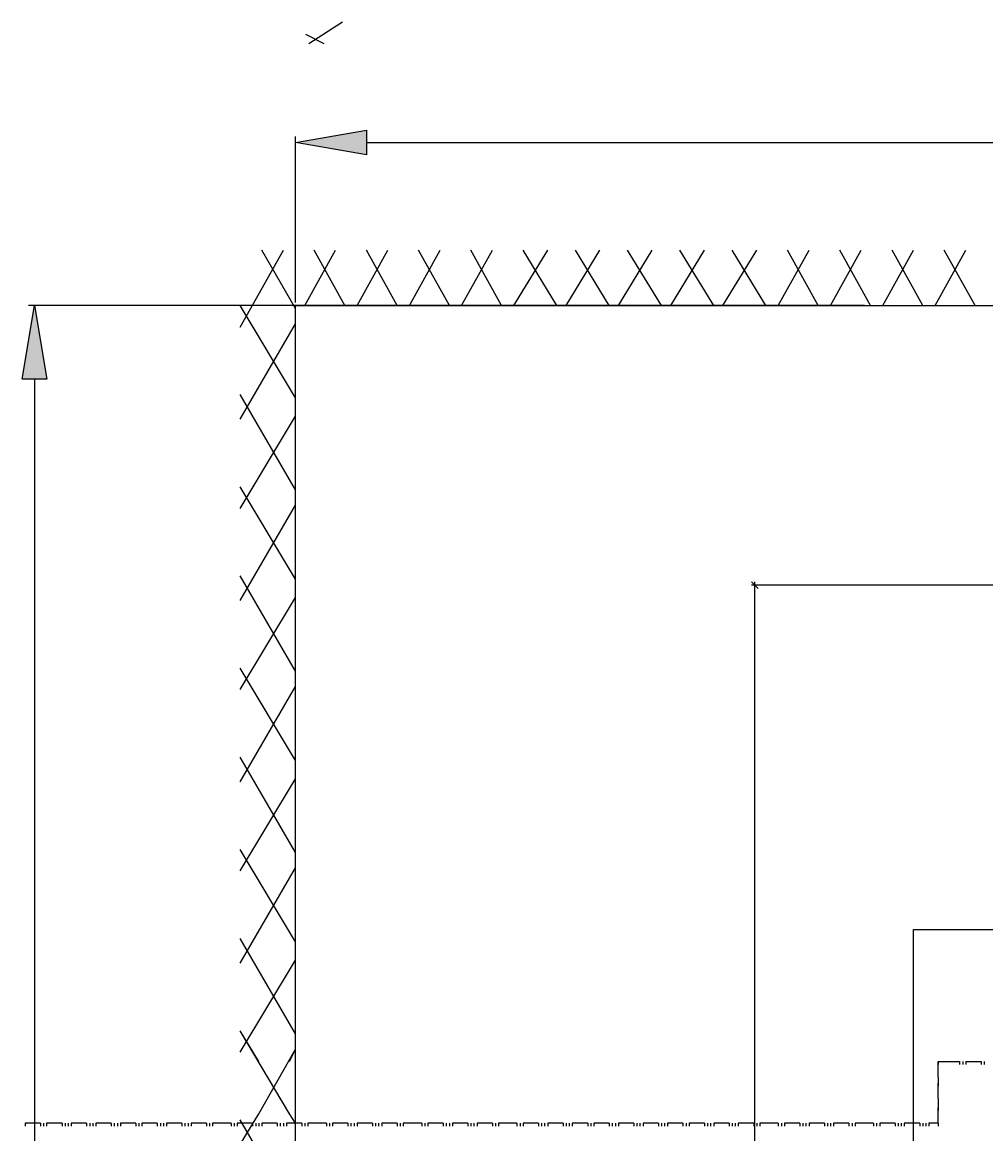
# Model space of a CAD drawing. Header units: centimetres. Extents: x 843425950 to 843478602, y 588811213 to 588851397.
# Tile 84 of 89: x 843465426 to 843466753, y 588821056 to 588822587. Entities that reach past the tile are written whole.
import ezdxf

# ---------------------------------------------------------------- set-up
doc = ezdxf.new("R2010")
doc.units = ezdxf.units.CM
doc.header["$MEASUREMENT"] = 0
doc.layers.get('0').update_dxf_attribs({"lineweight": 5})
doc.layers.add('DIM', color=7, linetype='Continuous')
doc.styles.add('IS_SIMPLEX', font='simplex.shx', dxfattribs={"width": 0.7})
doc.dimstyles.new('IS_wymiar_9_Simplex', dxfattribs={"dimtxt": 9, "dimasz": 9, "dimexe": 4.5, "dimexo": 4.5, "dimgap": 1.5, "dimtad": 1, "dimdec": 1, "dimzin": 1, "dimtxsty": 'IS_SIMPLEX', "dimblk": 'OBLIQUE', "dimcen": 9, "dimdle": 4.5, "dimadec": 1, "dimazin": 0, "dimtfac": 1, "dimtdec": 1, "dimtmove": 1, "dimatfit": 3, "dimldrblk": 'OBLIQUE', "dimfxl": 1, "dimarcsym": 0})

# ---------------------------------------------------------------- blocks, each defined once
blk = doc.blocks.new('_Oblique')
at = {"color": 0, "linetype": 'ByBlock', "lineweight": -2}
blk.add_line((-0.5, -0.5), (0.5, 0.5), dxfattribs=at)
blk = doc.blocks.new('*D1829')
at = {"layer": 'Defpoints', "color": 0, "transparency": 33554687}
for p in [(843466434.6, 588821811.6), (843467461.8, 588821811.6), (843467461.8, 588817416.6)]:
    blk.add_point(p, dxfattribs=at)
at = {"layer": 'DIM', "color": 0, "lineweight": -2, "transparency": 33554687}
for p, q in [((843467457.3, 588821811.6), (843466430.1, 588821811.6)), ((843466434.6, 588817412.1), (843466434.6, 588821816.1)), ((843467457.3, 588817416.6), (843466430.1, 588817416.6))]:
    blk.add_line(p, q, dxfattribs=at)
at = {"layer": 'DIM', "color": 0, "linetype": 'ByBlock', "lineweight": -2, "transparency": 33554687, "xscale": 9, "yscale": 9, "zscale": 9}
for p, rotation in [((843466434.6, 588821811.6), 90), ((843466434.6, 588817416.6), 270)]:
    blk.add_blockref('_Oblique', p, dxfattribs=dict(at, rotation=rotation))
at = {"layer": 'DIM', "color": 0, "transparency": 33554687, "insert": (843466427.8, 588819614.1), "char_height": 9, "attachment_point": 5, "rotation": 90, "style": 'IS_SIMPLEX'}
blk.add_mtext('4395,0', dxfattribs=at)

msp = doc.modelspace()

# ---------------------------------------------------------------- hatches: boundary and pattern name
at = {"lineweight": 25}
h = msp.add_hatch(color=0, dxfattribs=at)
h.dxf.hatch_style = 2
h.paths.add_polyline_path([(843465899.67249, 588822438.09681), (843465899.67249, 588822404.23011), (843465802.30584, 588822421.16346)])
h = msp.add_hatch(color=0, dxfattribs=at)
h.dxf.hatch_style = 2
h.paths.add_polyline_path([(843465459.67988, 588822095.19681), (843465425.81318, 588822095.19681), (843465442.74653, 588822196.79681)])

# ---------------------------------------------------------------- linework, layer by layer
at = {"color": 0, "lineweight": 25}
for points in [[(843465867.0588, 588822586.96876), (843465820.49215, 588822557.33541)], [(843465841.6588, 588822557.33541), (843465816.2588, 588822570.03541)], [(843465802.30584, 588822201.03011), (843465802.30584, 588822429.63011)], [(843465899.67249, 588822421.16346), (843467449.07249, 588822421.16346)], [(843465726.10584, 588822167.16346), (843465785.37249, 588822272.99681)], [(843465726.10584, 588822167.16346), (843465785.37249, 588822272.99681)], [(843465802.30584, 588822192.56346), (843465755.73914, 588822272.99681)], [(843465802.30584, 588822192.56346), (843465755.73914, 588822272.99681)], [(843465815.00584, 588822196.79681), (843465857.33914, 588822272.99681)], [(843465815.00584, 588822196.79681), (843465857.33914, 588822272.99681)], [(843465870.03914, 588822196.79681), (843465827.70584, 588822272.99681)], [(843465870.03914, 588822196.79681), (843465827.70584, 588822272.99681)], [(843465886.97249, 588822196.79681), (843465929.30584, 588822272.99681)], [(843465886.97249, 588822196.79681), (843465929.30584, 588822272.99681)], [(843465942.00584, 588822196.79681), (843465899.67249, 588822272.99681)], [(843465942.00584, 588822196.79681), (843465899.67249, 588822272.99681)], [(843465958.93914, 588822196.79681), (843466001.27249, 588822272.99681)], [(843465958.93914, 588822196.79681), (843466001.27249, 588822272.99681)], [(843466013.97249, 588822196.79681), (843465971.63914, 588822272.99681)], [(843466013.97249, 588822196.79681), (843465971.63914, 588822272.99681)], [(843466030.90584, 588822196.79681), (843466073.23914, 588822272.99681)], [(843466030.90584, 588822196.79681), (843466073.23914, 588822272.99681)], [(843466085.93914, 588822196.79681), (843466043.60584, 588822272.99681)], [(843466085.93914, 588822196.79681), (843466043.60584, 588822272.99681)], [(843466102.87249, 588822196.79681), (843466149.43914, 588822272.99681)], [(843466102.87249, 588822196.79681), (843466149.43914, 588822272.99681)], [(843466162.13914, 588822196.79681), (843466115.57249, 588822272.99681)], [(843466162.13914, 588822196.79681), (843466115.57249, 588822272.99681)], [(843466174.83914, 588822196.79681), (843466221.40584, 588822272.99681)], [(843466174.83914, 588822196.79681), (843466221.40584, 588822272.99681)], [(843466234.10584, 588822196.79681), (843466187.53914, 588822272.99681)], [(843466234.10584, 588822196.79681), (843466187.53914, 588822272.99681)], [(843466246.80584, 588822196.79681), (843466293.37249, 588822272.99681)], [(843466246.80584, 588822196.79681), (843466293.37249, 588822272.99681)], [(843466306.07249, 588822196.79681), (843466259.50584, 588822272.99681)], [(843466306.07249, 588822196.79681), (843466259.50584, 588822272.99681)], [(843466318.77249, 588822196.79681), (843466365.33914, 588822272.99681)], [(843466318.77249, 588822196.79681), (843466365.33914, 588822272.99681)], [(843466378.03914, 588822196.79681), (843466331.47249, 588822272.99681)], [(843466378.03914, 588822196.79681), (843466331.47249, 588822272.99681)], [(843466390.73914, 588822196.79681), (843466437.30584, 588822272.99681)], [(843466390.73914, 588822196.79681), (843466437.30584, 588822272.99681)], [(843466450.00584, 588822196.79681), (843466403.43914, 588822272.99681)], [(843466450.00584, 588822196.79681), (843466403.43914, 588822272.99681)], [(843466466.93914, 588822196.79681), (843466509.27249, 588822272.99681)], [(843466466.93914, 588822196.79681), (843466509.27249, 588822272.99681)], [(843466521.97249, 588822196.79681), (843466479.63914, 588822272.99681)], [(843466521.97249, 588822196.79681), (843466479.63914, 588822272.99681)], [(843466538.90584, 588822196.79681), (843466581.23914, 588822272.99681)], [(843466538.90584, 588822196.79681), (843466581.23914, 588822272.99681)], [(843466593.93914, 588822196.79681), (843466551.60584, 588822272.99681)], [(843466593.93914, 588822196.79681), (843466551.60584, 588822272.99681)], [(843466610.87249, 588822196.79681), (843466653.20584, 588822272.99681)], [(843466610.87249, 588822196.79681), (843466653.20584, 588822272.99681)], [(843466665.90584, 588822196.79681), (843466623.57249, 588822272.99681)], [(843466665.90584, 588822196.79681), (843466623.57249, 588822272.99681)], [(843466682.83914, 588822196.79681), (843466725.17249, 588822272.99681)], [(843466682.83914, 588822196.79681), (843466725.17249, 588822272.99681)], [(843466737.87249, 588822196.79681), (843466695.53914, 588822272.99681)], [(843466737.87249, 588822196.79681), (843466695.53914, 588822272.99681)], [(843466585.74653, 588822196.79681), (843465434.27988, 588822196.79681)], [(843465802.30584, 588822069.79681), (843465726.10584, 588822196.79681)], [(843465802.30584, 588822069.79681), (843465726.10584, 588822196.79681)], [(843465802.30584, 588817048.26346), (843465802.30584, 588822196.79681), (843469104.30584, 588822196.79681), (843469104.30584, 588817048.26346)], [(843465802.30584, 588817035.56346), (843465802.30584, 588822196.79681)], [(843465802.30584, 588822196.79681), (843469104.30584, 588822196.79681)], [(843465726.10584, 588822040.16346), (843465802.30584, 588822171.39681)], [(843465726.10584, 588822040.16346), (843465802.30584, 588822171.39681)], [(843465442.74653, 588822095.19681), (843465442.74653, 588820109.76346)], [(843465802.30584, 588821942.79681), (843465726.10584, 588822074.03011)], [(843465802.30584, 588821942.79681), (843465726.10584, 588822074.03011)], [(843465726.10584, 588821917.39681), (843465802.30584, 588822044.39681)], [(843465726.10584, 588821917.39681), (843465802.30584, 588822044.39681)], [(843465802.30584, 588821820.03011), (843465726.10584, 588821947.03011)], [(843465802.30584, 588821820.03011), (843465726.10584, 588821947.03011)], [(843465726.10584, 588821790.39681), (843465802.30584, 588821921.63011)], [(843465726.10584, 588821790.39681), (843465802.30584, 588821921.63011)], [(843465802.30584, 588821693.03011), (843465726.10584, 588821824.26346)], [(843465802.30584, 588821693.03011), (843465726.10584, 588821824.26346)], [(843465726.10584, 588821667.63011), (843465802.30584, 588821794.63011)], [(843465726.10584, 588821667.63011), (843465802.30584, 588821794.63011)], [(843465802.30584, 588821570.26346), (843465726.10584, 588821697.26346)], [(843465802.30584, 588821570.26346), (843465726.10584, 588821697.26346)], [(843465726.10584, 588821540.63011), (843465802.30584, 588821671.86346)], [(843465726.10584, 588821540.63011), (843465802.30584, 588821671.86346)], [(843465802.30584, 588821443.26346), (843465726.10584, 588821574.49681)], [(843465802.30584, 588821443.26346), (843465726.10584, 588821574.49681)], [(843465726.10584, 588821417.86346), (843465802.30584, 588821544.86346)], [(843465726.10584, 588821417.86346), (843465802.30584, 588821544.86346)], [(843465802.30584, 588821320.49681), (843465726.10584, 588821447.49681)], [(843465802.30584, 588821320.49681), (843465726.10584, 588821447.49681)], [(843465726.10584, 588821290.86346), (843465802.30584, 588821422.09681)], [(843465726.10584, 588821290.86346), (843465802.30584, 588821422.09681)], [(843466653.20584, 588820084.36346), (843466653.20584, 588821337.43011), (843466784.43914, 588821337.43011)], [(843465802.30584, 588821193.49681), (843465726.10584, 588821324.73011)], [(843465802.30584, 588821193.49681), (843465726.10584, 588821324.73011)], [(843465726.10584, 588821168.09681), (843465802.30584, 588821295.09681)], [(843465726.10584, 588821168.09681), (843465802.30584, 588821295.09681)], [(843465751.50584, 588821155.39681), (843465726.10584, 588821197.73011)], [(843465793.83914, 588821083.43011), (843465726.10584, 588821197.73011)], [(843465751.50584, 588821083.43011), (843465802.30584, 588821172.33011)], [(843465793.83914, 588821155.39681), (843465802.30584, 588821172.33011)], [(843466687.07249, 588821155.39681), (843466691.30584, 588821155.39681)], [(843466687.07249, 588821151.16346), (843466687.07249, 588821155.39681)], [(843466687.07249, 588821155.39681), (843466687.07249, 588821151.16346)], [(843466687.07249, 588821146.93011), (843466687.07249, 588821151.16346)], [(843466691.30584, 588821155.39681), (843466695.53914, 588821155.39681)], [(843466695.53914, 588821155.39681), (843466699.77249, 588821155.39681)], [(843466699.77249, 588821155.39681), (843466704.00584, 588821155.39681)], [(843466704.00584, 588821155.39681), (843466708.23914, 588821155.39681)], [(843466708.23914, 588821155.39681), (843466712.47249, 588821155.39681)], [(843466712.47249, 588821155.39681), (843466716.70584, 588821155.39681)], [(843466716.70584, 588821155.39681), (843466716.70584, 588821151.16346)], [(843466720.93914, 588821155.39681), (843466720.93914, 588821151.16346)], [(843466725.17249, 588821155.39681), (843466725.17249, 588821151.16346)], [(843466725.17249, 588821155.39681), (843466729.40584, 588821155.39681)], [(843466729.40584, 588821155.39681), (843466733.63914, 588821155.39681)], [(843466733.63914, 588821155.39681), (843466737.87249, 588821155.39681)], [(843466737.87249, 588821155.39681), (843466742.10584, 588821155.39681)], [(843466742.10584, 588821155.39681), (843466746.33914, 588821155.39681)], [(843466746.33914, 588821155.39681), (843466746.33914, 588821151.16346)], [(843466750.57249, 588821155.39681), (843466750.57249, 588821151.16346)], [(843466687.07249, 588821142.69681), (843466687.07249, 588821146.93011)], [(843466687.07249, 588821138.46346), (843466687.07249, 588821142.69681)], [(843466687.07249, 588821134.23011), (843466687.07249, 588821138.46346)], [(843466687.07249, 588821134.23011), (843466687.07249, 588821129.99681)], [(843466687.07249, 588821129.99681), (843466687.07249, 588821125.76346)], [(843466687.07249, 588821121.53011), (843466687.07249, 588821125.76346)], [(843466687.07249, 588821125.76346), (843466687.07249, 588821121.53011)], [(843466687.07249, 588821117.29681), (843466687.07249, 588821121.53011)], [(843466687.07249, 588821113.06346), (843466687.07249, 588821117.29681)], [(843466687.07249, 588821108.83011), (843466687.07249, 588821113.06346)], [(843466687.07249, 588821104.59681), (843466687.07249, 588821108.83011)], [(843466687.07249, 588821104.59681), (843466687.07249, 588821100.36346)], [(843466687.07249, 588821100.36346), (843466687.07249, 588821096.13011)], [(843466687.07249, 588821096.13011), (843466687.07249, 588821091.89681)], [(843466687.07249, 588821087.66346), (843466687.07249, 588821091.89681)], [(843466687.07249, 588821091.89681), (843466687.07249, 588821087.66346)], [(843466687.07249, 588821083.43011), (843466687.07249, 588821087.66346)], [(843465434.00584, 588821070.73011), (843465429.77249, 588821070.73011)], [(843465429.77249, 588821070.73011), (843465429.77249, 588821066.49681)], [(843465438.23914, 588821070.73011), (843465434.00584, 588821070.73011)], [(843465442.47249, 588821070.73011), (843465438.23914, 588821070.73011)], [(843465446.70584, 588821070.73011), (843465442.47249, 588821070.73011)], [(843465450.93914, 588821070.73011), (843465446.70584, 588821070.73011)], [(843465450.93914, 588821070.73011), (843465450.93914, 588821066.49681)], [(843465455.17249, 588821070.73011), (843465455.17249, 588821066.49681)], [(843465463.63914, 588821070.73011), (843465459.40584, 588821070.73011)], [(843465459.40584, 588821070.73011), (843465459.40584, 588821066.49681)], [(843465467.87249, 588821070.73011), (843465463.63914, 588821070.73011)], [(843465472.10584, 588821070.73011), (843465467.87249, 588821070.73011)], [(843465476.33914, 588821070.73011), (843465472.10584, 588821070.73011)], [(843465480.57249, 588821070.73011), (843465476.33914, 588821070.73011)], [(843465480.57249, 588821070.73011), (843465480.57249, 588821066.49681)], [(843465484.80584, 588821070.73011), (843465484.80584, 588821066.49681)], [(843465489.03914, 588821070.73011), (843465489.03914, 588821066.49681)], [(843465497.50584, 588821070.73011), (843465493.27249, 588821070.73011)], [(843465493.27249, 588821070.73011), (843465493.27249, 588821066.49681)], [(843465501.73914, 588821070.73011), (843465497.50584, 588821070.73011)], [(843465505.97249, 588821070.73011), (843465501.73914, 588821070.73011)], [(843465510.20584, 588821070.73011), (843465505.97249, 588821070.73011)], [(843465514.43914, 588821070.73011), (843465510.20584, 588821070.73011)], [(843465514.43914, 588821070.73011), (843465514.43914, 588821066.49681)], [(843465518.67249, 588821070.73011), (843465518.67249, 588821066.49681)], [(843465522.90584, 588821070.73011), (843465522.90584, 588821066.49681)], [(843465531.37249, 588821070.73011), (843465527.13914, 588821070.73011)], [(843465527.13914, 588821070.73011), (843465527.13914, 588821066.49681)], [(843465535.60584, 588821070.73011), (843465531.37249, 588821070.73011)], [(843465539.83914, 588821070.73011), (843465535.60584, 588821070.73011)], [(843465544.07249, 588821070.73011), (843465539.83914, 588821070.73011)], [(843465548.30584, 588821070.73011), (843465544.07249, 588821070.73011)], [(843465548.30584, 588821070.73011), (843465548.30584, 588821066.49681)], [(843465552.53914, 588821070.73011), (843465552.53914, 588821066.49681)], [(843465556.77249, 588821070.73011), (843465556.77249, 588821066.49681)], [(843465565.23914, 588821070.73011), (843465561.00584, 588821070.73011)], [(843465561.00584, 588821070.73011), (843465561.00584, 588821066.49681)], [(843465569.47249, 588821070.73011), (843465565.23914, 588821070.73011)], [(843465573.70584, 588821070.73011), (843465569.47249, 588821070.73011)], [(843465577.93914, 588821070.73011), (843465573.70584, 588821070.73011)], [(843465582.17249, 588821070.73011), (843465577.93914, 588821070.73011)], [(843465582.17249, 588821070.73011), (843465582.17249, 588821066.49681)], [(843465586.40584, 588821070.73011), (843465586.40584, 588821066.49681)], [(843465594.87249, 588821070.73011), (843465590.63914, 588821070.73011)], [(843465590.63914, 588821070.73011), (843465590.63914, 588821066.49681)], [(843465599.10584, 588821070.73011), (843465594.87249, 588821070.73011)], [(843465603.33914, 588821070.73011), (843465599.10584, 588821070.73011)], [(843465607.57249, 588821070.73011), (843465603.33914, 588821070.73011)], [(843465611.80584, 588821070.73011), (843465607.57249, 588821070.73011)], [(843465611.80584, 588821070.73011), (843465611.80584, 588821066.49681)], [(843465616.03914, 588821070.73011), (843465616.03914, 588821066.49681)], [(843465620.27249, 588821070.73011), (843465620.27249, 588821066.49681)], [(843465628.73914, 588821070.73011), (843465624.50584, 588821070.73011)], [(843465624.50584, 588821070.73011), (843465624.50584, 588821066.49681)], [(843465632.97249, 588821070.73011), (843465628.73914, 588821070.73011)], [(843465637.20584, 588821070.73011), (843465632.97249, 588821070.73011)], [(843465641.43914, 588821070.73011), (843465637.20584, 588821070.73011)], [(843465645.67249, 588821070.73011), (843465641.43914, 588821070.73011)], [(843465645.67249, 588821070.73011), (843465645.67249, 588821066.49681)], [(843465649.90584, 588821070.73011), (843465649.90584, 588821066.49681)], [(843465654.13914, 588821070.73011), (843465654.13914, 588821066.49681)], [(843465662.60584, 588821070.73011), (843465658.37249, 588821070.73011)], [(843465658.37249, 588821070.73011), (843465658.37249, 588821066.49681)], [(843465666.83914, 588821070.73011), (843465662.60584, 588821070.73011)], [(843465671.07249, 588821070.73011), (843465666.83914, 588821070.73011)], [(843465675.30584, 588821070.73011), (843465671.07249, 588821070.73011)], [(843465679.53914, 588821070.73011), (843465675.30584, 588821070.73011)], [(843465679.53914, 588821070.73011), (843465679.53914, 588821066.49681)], [(843465683.77249, 588821070.73011), (843465683.77249, 588821066.49681)], [(843465692.23914, 588821070.73011), (843465688.00584, 588821070.73011)], [(843465688.00584, 588821070.73011), (843465688.00584, 588821066.49681)], [(843465696.47249, 588821070.73011), (843465692.23914, 588821070.73011)], [(843465700.70584, 588821070.73011), (843465696.47249, 588821070.73011)], [(843465704.93914, 588821070.73011), (843465700.70584, 588821070.73011)], [(843465709.17249, 588821070.73011), (843465704.93914, 588821070.73011)], [(843465713.40584, 588821070.73011), (843465709.17249, 588821070.73011)], [(843465713.40584, 588821070.73011), (843465713.40584, 588821066.49681)], [(843465717.63914, 588821070.73011), (843465717.63914, 588821066.49681)], [(843465726.10584, 588821070.73011), (843465721.87249, 588821070.73011)], [(843465721.87249, 588821070.73011), (843465721.87249, 588821066.49681)], [(843465726.10584, 588821041.09681), (843465751.50584, 588821083.43011)], [(843465802.30584, 588820943.73011), (843465726.10584, 588821074.96346)], [(843465730.33914, 588821070.73011), (843465726.10584, 588821070.73011)], [(843465734.57249, 588821070.73011), (843465730.33914, 588821070.73011)], [(843465738.80584, 588821070.73011), (843465734.57249, 588821070.73011)], [(843465743.03914, 588821070.73011), (843465738.80584, 588821070.73011)], [(843465743.03914, 588821070.73011), (843465743.03914, 588821066.49681)], [(843465747.27249, 588821070.73011), (843465747.27249, 588821066.49681)], [(843465751.50584, 588821070.73011), (843465751.50584, 588821066.49681)], [(843465759.97249, 588821070.73011), (843465755.73914, 588821070.73011)], [(843465755.73914, 588821070.73011), (843465755.73914, 588821066.49681)], [(843465764.20584, 588821070.73011), (843465759.97249, 588821070.73011)], [(843465768.43914, 588821070.73011), (843465764.20584, 588821070.73011)], [(843465772.67249, 588821070.73011), (843465768.43914, 588821070.73011)], [(843465776.90584, 588821070.73011), (843465772.67249, 588821070.73011)], [(843465776.90584, 588821070.73011), (843465776.90584, 588821066.49681)], [(843465781.13914, 588821070.73011), (843465781.13914, 588821066.49681)], [(843465785.37249, 588821070.73011), (843465785.37249, 588821066.49681)], [(843465793.83914, 588821070.73011), (843465789.60584, 588821070.73011)], [(843465789.60584, 588821070.73011), (843465789.60584, 588821066.49681)], [(843465802.30584, 588821070.73011), (843465793.83914, 588821083.43011)], [(843465798.07249, 588821070.73011), (843465793.83914, 588821070.73011)], [(843465802.30584, 588821070.73011), (843465798.07249, 588821070.73011)], [(843465806.53914, 588821070.73011), (843465802.30584, 588821070.73011)], [(843465810.77249, 588821070.73011), (843465806.53914, 588821070.73011)], [(843465810.77249, 588821070.73011), (843465810.77249, 588821066.49681)], [(843465815.00584, 588821070.73011), (843465815.00584, 588821066.49681)], [(843465823.47249, 588821070.73011), (843465819.23914, 588821070.73011)], [(843465819.23914, 588821070.73011), (843465819.23914, 588821066.49681)], [(843465827.70584, 588821070.73011), (843465823.47249, 588821070.73011)], [(843465831.93914, 588821070.73011), (843465827.70584, 588821070.73011)], [(843465836.17249, 588821070.73011), (843465831.93914, 588821070.73011)], [(843465840.40584, 588821070.73011), (843465836.17249, 588821070.73011)], [(843465844.63914, 588821070.73011), (843465840.40584, 588821070.73011)], [(843465844.63914, 588821070.73011), (843465844.63914, 588821066.49681)], [(843465848.87249, 588821070.73011), (843465848.87249, 588821066.49681)], [(843465857.33914, 588821070.73011), (843465853.10584, 588821070.73011)], [(843465853.10584, 588821070.73011), (843465853.10584, 588821066.49681)], [(843465861.57249, 588821070.73011), (843465857.33914, 588821070.73011)], [(843465865.80584, 588821070.73011), (843465861.57249, 588821070.73011)], [(843465870.03914, 588821070.73011), (843465865.80584, 588821070.73011)], [(843465874.27249, 588821070.73011), (843465870.03914, 588821070.73011)], [(843465874.27249, 588821070.73011), (843465874.27249, 588821066.49681)], [(843465878.50584, 588821070.73011), (843465878.50584, 588821066.49681)], [(843465882.73914, 588821070.73011), (843465882.73914, 588821066.49681)], [(843465891.20584, 588821070.73011), (843465886.97249, 588821070.73011)], [(843465886.97249, 588821070.73011), (843465886.97249, 588821066.49681)], [(843465895.43914, 588821070.73011), (843465891.20584, 588821070.73011)], [(843465899.67249, 588821070.73011), (843465895.43914, 588821070.73011)], [(843465903.90584, 588821070.73011), (843465899.67249, 588821070.73011)], [(843465908.13914, 588821070.73011), (843465903.90584, 588821070.73011)], [(843465908.13914, 588821070.73011), (843465908.13914, 588821066.49681)], [(843465912.37249, 588821070.73011), (843465912.37249, 588821066.49681)], [(843465916.60584, 588821070.73011), (843465916.60584, 588821066.49681)], [(843465925.07249, 588821070.73011), (843465920.83914, 588821070.73011)], [(843465920.83914, 588821070.73011), (843465920.83914, 588821066.49681)], [(843465929.30584, 588821070.73011), (843465925.07249, 588821070.73011)], [(843465933.53914, 588821070.73011), (843465929.30584, 588821070.73011)], [(843465937.77249, 588821070.73011), (843465933.53914, 588821070.73011)], [(843465942.00584, 588821070.73011), (843465937.77249, 588821070.73011)], [(843465942.00584, 588821070.73011), (843465942.00584, 588821066.49681)], [(843465946.23914, 588821070.73011), (843465946.23914, 588821066.49681)], [(843465954.70584, 588821070.73011), (843465950.47249, 588821070.73011)], [(843465950.47249, 588821070.73011), (843465950.47249, 588821066.49681)], [(843465958.93914, 588821070.73011), (843465954.70584, 588821070.73011)], [(843465963.17249, 588821070.73011), (843465958.93914, 588821070.73011)], [(843465967.40584, 588821070.73011), (843465963.17249, 588821070.73011)], [(843465971.63914, 588821070.73011), (843465967.40584, 588821070.73011)], [(843465975.87249, 588821070.73011), (843465971.63914, 588821070.73011)], [(843465975.87249, 588821070.73011), (843465975.87249, 588821066.49681)], [(843465980.10584, 588821070.73011), (843465980.10584, 588821066.49681)], [(843465988.57249, 588821070.73011), (843465984.33914, 588821070.73011)], [(843465984.33914, 588821070.73011), (843465984.33914, 588821066.49681)], [(843465992.80584, 588821070.73011), (843465988.57249, 588821070.73011)], [(843465997.03914, 588821070.73011), (843465992.80584, 588821070.73011)], [(843466001.27249, 588821070.73011), (843465997.03914, 588821070.73011)], [(843466005.50584, 588821070.73011), (843466001.27249, 588821070.73011)], [(843466005.50584, 588821070.73011), (843466005.50584, 588821066.49681)], [(843466009.73914, 588821070.73011), (843466009.73914, 588821066.49681)], [(843466013.97249, 588821070.73011), (843466013.97249, 588821066.49681)], [(843466022.43914, 588821070.73011), (843466018.20584, 588821070.73011)], [(843466018.20584, 588821070.73011), (843466018.20584, 588821066.49681)], [(843466026.67249, 588821070.73011), (843466022.43914, 588821070.73011)], [(843466030.90584, 588821070.73011), (843466026.67249, 588821070.73011)], [(843466035.13914, 588821070.73011), (843466030.90584, 588821070.73011)], [(843466039.37249, 588821070.73011), (843466035.13914, 588821070.73011)], [(843466039.37249, 588821070.73011), (843466039.37249, 588821066.49681)], [(843466043.60584, 588821070.73011), (843466043.60584, 588821066.49681)], [(843466047.83914, 588821070.73011), (843466047.83914, 588821066.49681)], [(843466056.30584, 588821070.73011), (843466052.07249, 588821070.73011)], [(843466052.07249, 588821070.73011), (843466052.07249, 588821066.49681)], [(843466060.53914, 588821070.73011), (843466056.30584, 588821070.73011)], [(843466064.77249, 588821070.73011), (843466060.53914, 588821070.73011)], [(843466069.00584, 588821070.73011), (843466064.77249, 588821070.73011)], [(843466073.23914, 588821070.73011), (843466069.00584, 588821070.73011)], [(843466073.23914, 588821070.73011), (843466073.23914, 588821066.49681)], [(843466077.47249, 588821070.73011), (843466077.47249, 588821066.49681)], [(843466085.93914, 588821070.73011), (843466081.70584, 588821070.73011)], [(843466081.70584, 588821070.73011), (843466081.70584, 588821066.49681)], [(843466090.17249, 588821070.73011), (843466085.93914, 588821070.73011)], [(843466094.40584, 588821070.73011), (843466090.17249, 588821070.73011)], [(843466098.63914, 588821070.73011), (843466094.40584, 588821070.73011)], [(843466102.87249, 588821070.73011), (843466098.63914, 588821070.73011)], [(843466107.10584, 588821070.73011), (843466102.87249, 588821070.73011)], [(843466107.10584, 588821070.73011), (843466107.10584, 588821066.49681)], [(843466111.33914, 588821070.73011), (843466111.33914, 588821066.49681)], [(843466119.80584, 588821070.73011), (843466115.57249, 588821070.73011)], [(843466115.57249, 588821070.73011), (843466115.57249, 588821066.49681)], [(843466124.03914, 588821070.73011), (843466119.80584, 588821070.73011)], [(843466128.27249, 588821070.73011), (843466124.03914, 588821070.73011)], [(843466132.50584, 588821070.73011), (843466128.27249, 588821070.73011)], [(843466136.73914, 588821070.73011), (843466132.50584, 588821070.73011)], [(843466136.73914, 588821070.73011), (843466136.73914, 588821066.49681)], [(843466140.97249, 588821070.73011), (843466140.97249, 588821066.49681)], [(843466145.20584, 588821070.73011), (843466145.20584, 588821066.49681)], [(843466153.67249, 588821070.73011), (843466149.43914, 588821070.73011)], [(843466149.43914, 588821070.73011), (843466149.43914, 588821066.49681)], [(843466157.90584, 588821070.73011), (843466153.67249, 588821070.73011)], [(843466162.13914, 588821070.73011), (843466157.90584, 588821070.73011)], [(843466166.37249, 588821070.73011), (843466162.13914, 588821070.73011)], [(843466170.60584, 588821070.73011), (843466166.37249, 588821070.73011)], [(843466170.60584, 588821070.73011), (843466170.60584, 588821066.49681)], [(843466174.83914, 588821070.73011), (843466174.83914, 588821066.49681)], [(843466179.07249, 588821070.73011), (843466179.07249, 588821066.49681)], [(843466187.53914, 588821070.73011), (843466183.30584, 588821070.73011)], [(843466183.30584, 588821070.73011), (843466183.30584, 588821066.49681)], [(843466191.77249, 588821070.73011), (843466187.53914, 588821070.73011)], [(843466196.00584, 588821070.73011), (843466191.77249, 588821070.73011)], [(843466200.23914, 588821070.73011), (843466196.00584, 588821070.73011)], [(843466204.47249, 588821070.73011), (843466200.23914, 588821070.73011)], [(843466204.47249, 588821070.73011), (843466204.47249, 588821066.49681)], [(843466208.70584, 588821070.73011), (843466208.70584, 588821066.49681)], [(843466217.17249, 588821070.73011), (843466212.93914, 588821070.73011)], [(843466212.93914, 588821070.73011), (843466212.93914, 588821066.49681)], [(843466221.40584, 588821070.73011), (843466217.17249, 588821070.73011)], [(843466225.63914, 588821070.73011), (843466221.40584, 588821070.73011)], [(843466229.87249, 588821070.73011), (843466225.63914, 588821070.73011)], [(843466234.10584, 588821070.73011), (843466229.87249, 588821070.73011)], [(843466234.10584, 588821070.73011), (843466234.10584, 588821066.49681)], [(843466238.33914, 588821070.73011), (843466238.33914, 588821066.49681)], [(843466242.57249, 588821070.73011), (843466242.57249, 588821066.49681)], [(843466251.03914, 588821070.73011), (843466246.80584, 588821070.73011)], [(843466246.80584, 588821070.73011), (843466246.80584, 588821066.49681)], [(843466255.27249, 588821070.73011), (843466251.03914, 588821070.73011)], [(843466259.50584, 588821070.73011), (843466255.27249, 588821070.73011)], [(843466263.73914, 588821070.73011), (843466259.50584, 588821070.73011)], [(843466267.97249, 588821070.73011), (843466263.73914, 588821070.73011)], [(843466267.97249, 588821070.73011), (843466267.97249, 588821066.49681)], [(843466272.20584, 588821070.73011), (843466272.20584, 588821066.49681)], [(843466276.43914, 588821070.73011), (843466276.43914, 588821066.49681)], [(843466284.90584, 588821070.73011), (843466280.67249, 588821070.73011)], [(843466280.67249, 588821070.73011), (843466280.67249, 588821066.49681)], [(843466289.13914, 588821070.73011), (843466284.90584, 588821070.73011)], [(843466293.37249, 588821070.73011), (843466289.13914, 588821070.73011)], [(843466297.60584, 588821070.73011), (843466293.37249, 588821070.73011)], [(843466301.83914, 588821070.73011), (843466297.60584, 588821070.73011)], [(843466301.83914, 588821070.73011), (843466301.83914, 588821066.49681)], [(843466306.07249, 588821070.73011), (843466306.07249, 588821066.49681)], [(843466310.30584, 588821070.73011), (843466310.30584, 588821066.49681)], [(843466318.77249, 588821070.73011), (843466314.53914, 588821070.73011)], [(843466314.53914, 588821070.73011), (843466314.53914, 588821066.49681)], [(843466323.00584, 588821070.73011), (843466318.77249, 588821070.73011)], [(843466327.23914, 588821070.73011), (843466323.00584, 588821070.73011)], [(843466331.47249, 588821070.73011), (843466327.23914, 588821070.73011)], [(843466335.70584, 588821070.73011), (843466331.47249, 588821070.73011)], [(843466335.70584, 588821070.73011), (843466335.70584, 588821066.49681)], [(843466339.93914, 588821070.73011), (843466339.93914, 588821066.49681)], [(843466348.40584, 588821070.73011), (843466344.17249, 588821070.73011)], [(843466344.17249, 588821070.73011), (843466344.17249, 588821066.49681)], [(843466352.63914, 588821070.73011), (843466348.40584, 588821070.73011)], [(843466356.87249, 588821070.73011), (843466352.63914, 588821070.73011)], [(843466361.10584, 588821070.73011), (843466356.87249, 588821070.73011)], [(843466365.33914, 588821070.73011), (843466361.10584, 588821070.73011)], [(843466365.33914, 588821070.73011), (843466365.33914, 588821066.49681)], [(843466369.57249, 588821070.73011), (843466369.57249, 588821066.49681)], [(843466373.80584, 588821070.73011), (843466373.80584, 588821066.49681)], [(843466382.27249, 588821070.73011), (843466378.03914, 588821070.73011)], [(843466378.03914, 588821070.73011), (843466378.03914, 588821066.49681)], [(843466386.50584, 588821070.73011), (843466382.27249, 588821070.73011)], [(843466390.73914, 588821070.73011), (843466386.50584, 588821070.73011)], [(843466394.97249, 588821070.73011), (843466390.73914, 588821070.73011)], [(843466399.20584, 588821070.73011), (843466394.97249, 588821070.73011)], [(843466399.20584, 588821070.73011), (843466399.20584, 588821066.49681)], [(843466403.43914, 588821070.73011), (843466403.43914, 588821066.49681)], [(843466407.67249, 588821070.73011), (843466407.67249, 588821066.49681)], [(843466416.13914, 588821070.73011), (843466411.90584, 588821070.73011)], [(843466411.90584, 588821070.73011), (843466411.90584, 588821066.49681)], [(843466420.37249, 588821070.73011), (843466416.13914, 588821070.73011)], [(843466424.60584, 588821070.73011), (843466420.37249, 588821070.73011)], [(843466428.83914, 588821070.73011), (843466424.60584, 588821070.73011)], [(843466433.07249, 588821070.73011), (843466428.83914, 588821070.73011)], [(843466433.07249, 588821070.73011), (843466433.07249, 588821066.49681)], [(843466437.30584, 588821070.73011), (843466437.30584, 588821066.49681)], [(843466445.77249, 588821070.73011), (843466441.53914, 588821070.73011)], [(843466441.53914, 588821070.73011), (843466441.53914, 588821066.49681)], [(843466450.00584, 588821070.73011), (843466445.77249, 588821070.73011)], [(843466454.23914, 588821070.73011), (843466450.00584, 588821070.73011)], [(843466458.47249, 588821070.73011), (843466454.23914, 588821070.73011)], [(843466462.70584, 588821070.73011), (843466458.47249, 588821070.73011)], [(843466466.93914, 588821070.73011), (843466462.70584, 588821070.73011)], [(843466466.93914, 588821070.73011), (843466466.93914, 588821066.49681)], [(843466471.17249, 588821070.73011), (843466471.17249, 588821066.49681)], [(843466479.63914, 588821070.73011), (843466475.40584, 588821070.73011)], [(843466475.40584, 588821070.73011), (843466475.40584, 588821066.49681)], [(843466483.87249, 588821070.73011), (843466479.63914, 588821070.73011)], [(843466488.10584, 588821070.73011), (843466483.87249, 588821070.73011)], [(843466492.33914, 588821070.73011), (843466488.10584, 588821070.73011)], [(843466496.57249, 588821070.73011), (843466492.33914, 588821070.73011)], [(843466496.57249, 588821070.73011), (843466496.57249, 588821066.49681)], [(843466500.80584, 588821070.73011), (843466500.80584, 588821066.49681)], [(843466505.03914, 588821070.73011), (843466505.03914, 588821066.49681)], [(843466513.50584, 588821070.73011), (843466509.27249, 588821070.73011)], [(843466509.27249, 588821070.73011), (843466509.27249, 588821066.49681)], [(843466517.73914, 588821070.73011), (843466513.50584, 588821070.73011)], [(843466521.97249, 588821070.73011), (843466517.73914, 588821070.73011)], [(843466526.20584, 588821070.73011), (843466521.97249, 588821070.73011)], [(843466530.43914, 588821070.73011), (843466526.20584, 588821070.73011)], [(843466530.43914, 588821070.73011), (843466530.43914, 588821066.49681)], [(843466534.67249, 588821070.73011), (843466534.67249, 588821066.49681)], [(843466538.90584, 588821070.73011), (843466538.90584, 588821066.49681)], [(843466547.37249, 588821070.73011), (843466543.13914, 588821070.73011)], [(843466543.13914, 588821070.73011), (843466543.13914, 588821066.49681)], [(843466551.60584, 588821070.73011), (843466547.37249, 588821070.73011)], [(843466555.83914, 588821070.73011), (843466551.60584, 588821070.73011)], [(843466560.07249, 588821070.73011), (843466555.83914, 588821070.73011)], [(843466564.30584, 588821070.73011), (843466560.07249, 588821070.73011)], [(843466564.30584, 588821070.73011), (843466564.30584, 588821066.49681)], [(843466568.53914, 588821070.73011), (843466568.53914, 588821066.49681)], [(843466577.00584, 588821070.73011), (843466572.77249, 588821070.73011)], [(843466572.77249, 588821070.73011), (843466572.77249, 588821066.49681)], [(843466581.23914, 588821070.73011), (843466577.00584, 588821070.73011)], [(843466585.47249, 588821070.73011), (843466581.23914, 588821070.73011)], [(843466589.70584, 588821070.73011), (843466585.47249, 588821070.73011)], [(843466593.93914, 588821070.73011), (843466589.70584, 588821070.73011)], [(843466598.17249, 588821070.73011), (843466593.93914, 588821070.73011)], [(843466598.17249, 588821070.73011), (843466598.17249, 588821066.49681)], [(843466602.40584, 588821070.73011), (843466602.40584, 588821066.49681)], [(843466610.87249, 588821070.73011), (843466606.63914, 588821070.73011)], [(843466606.63914, 588821070.73011), (843466606.63914, 588821066.49681)], [(843466615.10584, 588821070.73011), (843466610.87249, 588821070.73011)], [(843466619.33914, 588821070.73011), (843466615.10584, 588821070.73011)], [(843466623.57249, 588821070.73011), (843466619.33914, 588821070.73011)], [(843466627.80584, 588821070.73011), (843466623.57249, 588821070.73011)], [(843466627.80584, 588821070.73011), (843466627.80584, 588821066.49681)], [(843466632.03914, 588821070.73011), (843466632.03914, 588821066.49681)], [(843466636.27249, 588821070.73011), (843466636.27249, 588821066.49681)], [(843466644.73914, 588821070.73011), (843466640.50584, 588821070.73011)], [(843466640.50584, 588821070.73011), (843466640.50584, 588821066.49681)], [(843466648.97249, 588821070.73011), (843466644.73914, 588821070.73011)], [(843466653.20584, 588821070.73011), (843466648.97249, 588821070.73011)], [(843466657.43914, 588821070.73011), (843466653.20584, 588821070.73011)], [(843466661.67249, 588821070.73011), (843466657.43914, 588821070.73011)], [(843466661.67249, 588821070.73011), (843466661.67249, 588821066.49681)], [(843466665.90584, 588821070.73011), (843466665.90584, 588821066.49681)], [(843466670.13914, 588821070.73011), (843466670.13914, 588821066.49681)], [(843466678.60584, 588821070.73011), (843466674.37249, 588821070.73011)], [(843466674.37249, 588821070.73011), (843466674.37249, 588821066.49681)], [(843466682.83914, 588821070.73011), (843466678.60584, 588821070.73011)], [(843466687.07249, 588821070.73011), (843466682.83914, 588821070.73011)], [(843466687.07249, 588821079.19681), (843466687.07249, 588821083.43011)], [(843466687.07249, 588821074.96346), (843466687.07249, 588821079.19681)], [(843466687.07249, 588821070.73011), (843466687.07249, 588821074.96346)], [(843466687.07249, 588821070.73011), (843466687.07249, 588821066.49681)], [(843466687.07249, 588821070.73011), (843466687.07249, 588821066.49681)]]:
    msp.add_lwpolyline(points, dxfattribs=at)
for points in [[(843465899.67249, 588822438.09681), (843465899.67249, 588822404.23011), (843465802.30584, 588822421.16346)], [(843465459.67988, 588822095.19681), (843465425.81318, 588822095.19681), (843465442.74653, 588822196.79681)]]:
    msp.add_lwpolyline(points, close=True, dxfattribs=at)

# ---------------------------------------------------------------- dimensions: what is measured, and where the dimension line sits
at = {"layer": 'DIM', "transparency": 33554687}
dim = msp.add_linear_dim(base=(843466434.60833, 588821811.56346), p1=(843467461.77249, 588817416.56346), p2=(843467461.77249, 588821811.56346), angle=90, dimstyle='IS_wymiar_9_Simplex', override={"dimzin": 0}, dxfattribs=at)
dim.commit()
dim.dimension.update_dxf_attribs({"geometry": '*D1829', "text_midpoint": (843466427.75119, 588819614.06346)})

doc.saveas('drawing.dxf')
